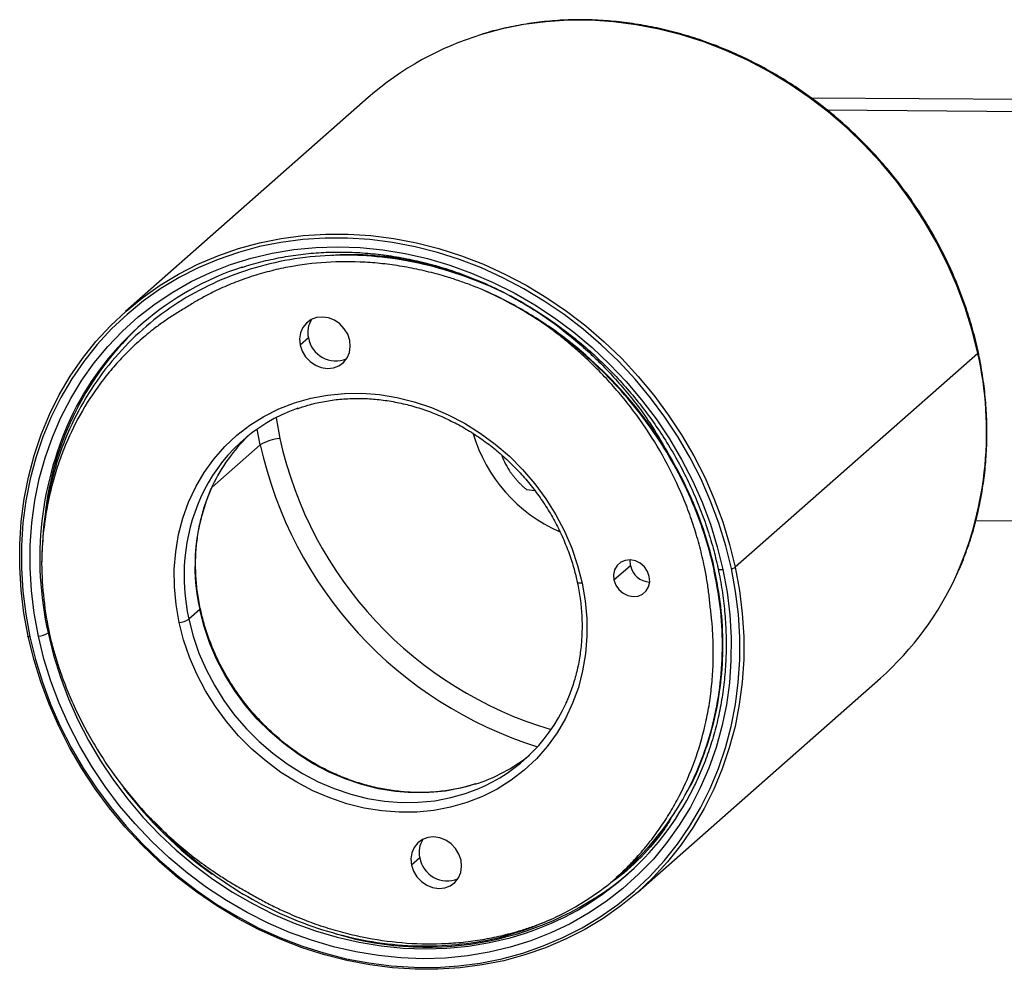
# Paper-space layout '_Dimétrica' of a CAD drawing. Header units: millimetres. Extents: x -39 to 72, y -34 to 27.
# Tile 1 of 2: x -39 to 24, y -34 to 27. Entities that reach past the tile are written whole.
import ezdxf

# ---------------------------------------------------------------- set-up
doc = ezdxf.new("R2010")
doc.units = ezdxf.units.MM

psp = doc.layouts.new('_Dimétrica')

# ---------------------------------------------------------------- linework, layer by layer
at = {"color": 7, "linetype": 'Continuous', "lineweight": 25}
for p, q in [((-16.749, 22.053), (-32.412, 8.24)), ((60.789, 21.672), (11.873, 22.023)), ((59.391, 20.904), (12.892, 21.237)), ((-8.328, 9.638), (-8.159, 9.545)), ((-31.255, 7.127), (-31.29, 7.096)), ((-20.608, 6.531), (-21.138, 6.063)), ((22.618, 5.528), (6.955, -8.285)), ((-22.697, 1.379), (-22.449, 0.027)), ((-23.716, -0.374), (-23.912, 0.645)), ((-23.716, -0.374), (-26.828, -3.119)), ((-5.988, -3.34), (-6.503, -3.275)), ((22.486, -5.254), (60.594, -5.527)), ((-0.878, -9.104), (0.183, -8.168)), ((5.6, -8.334), (5.565, -8.365)), ((-27.62, -11.017), (-28.327, -11.64)), ((-37.354, -12.474), (-37.414, -12.526)), ((-37.316, -12.655), (-37.309, -12.689)), ((0.66, -29.26), (16.323, -15.447)), ((-13.421, -27.051), (-13.951, -27.519)), ((-0.158, -27.848), (-0.122, -27.817))]:
    psp.add_line(p, q, dxfattribs=at)
at = {"color": 7, "linetype": 'Continuous', "lineweight": 25, "flags": 128}
for points in [[(22.618, 5.528), (22.255, 7.009), (21.803, 8.475), (21.265, 9.92), (20.642, 11.339), (19.936, 12.727), (19.151, 14.078), (18.29, 15.386), (17.355, 16.646), (16.352, 17.854), (15.282, 19.004), (14.152, 20.092), (12.965, 21.114), (11.726, 22.066), (10.44, 22.943), (9.112, 23.743), (7.747, 24.463), (6.35, 25.099), (4.928, 25.649), (3.485, 26.111), (2.028, 26.482), (0.562, 26.763), (-0.907, 26.95), (-2.373, 27.045), (-3.831, 27.045), (-5.275, 26.952), (-6.698, 26.766), (-8.096, 26.487), (-9.423, 26.129)], [(-38.707, -12.735), (-38.98, -11.246), (-39.161, -9.753), (-39.251, -8.264), (-39.248, -6.784), (-39.153, -5.318), (-38.967, -3.873), (-38.689, -2.454), (-38.321, -1.067), (-37.865, 0.283), (-37.322, 1.591), (-36.694, 2.85), (-35.984, 4.057), (-35.194, 5.206), (-34.329, 6.294), (-33.39, 7.315), (-32.383, 8.266), (-31.31, 9.142), (-30.176, 9.941), (-28.986, 10.659), (-27.745, 11.294), (-26.456, 11.843), (-25.126, 12.303), (-23.759, 12.674), (-22.361, 12.953), (-20.937, 13.139), (-19.494, 13.232), (-18.036, 13.232), (-16.569, 13.137), (-15.1, 12.95), (-13.634, 12.669), (-12.177, 12.298), (-10.734, 11.836), (-9.312, 11.286), (-7.916, 10.65), (-6.551, 9.931), (-5.223, 9.13), (-3.936, 8.253), (-2.697, 7.301), (-1.51, 6.279), (-0.38, 5.191), (0.689, 4.041), (1.693, 2.833), (2.627, 1.573), (3.489, 0.265), (4.274, -1.086), (4.979, -2.474), (5.602, -3.893), (6.141, -5.338), (6.592, -6.804), (6.955, -8.285)], [(6.702, -8.365), (6.342, -6.896), (5.894, -5.442), (5.36, -4.008), (4.742, -2.6), (4.042, -1.224), (3.263, 0.116), (2.409, 1.414), (1.482, 2.664), (0.486, 3.862), (-0.575, 5.003), (-1.696, 6.082), (-2.874, 7.096), (-4.103, 8.04), (-5.379, 8.911), (-6.696, 9.705), (-8.05, 10.418), (-9.435, 11.049), (-10.846, 11.595), (-12.277, 12.053), (-13.723, 12.422), (-15.177, 12.7), (-16.635, 12.886), (-18.089, 12.979), (-19.535, 12.98), (-20.967, 12.888), (-22.38, 12.703), (-23.766, 12.426), (-25.122, 12.059), (-26.442, 11.602), (-27.72, 11.057), (-28.952, 10.428), (-30.133, 9.715), (-31.257, 8.923), (-32.321, 8.053), (-33.321, 7.11), (-34.252, 6.097), (-35.11, 5.018), (-35.894, 3.878), (-36.598, 2.681), (-37.221, 1.431), (-37.76, 0.135), (-38.212, -1.205), (-38.577, -2.581), (-38.853, -3.988), (-39.038, -5.422), (-39.132, -6.876), (-39.135, -8.344), (-39.046, -9.822), (-38.865, -11.302), (-38.595, -12.78)], [(-38.047, -12.726), (-38.315, -11.255), (-38.492, -9.781), (-38.576, -8.31), (-38.567, -6.849), (-38.465, -5.403), (-38.27, -3.978), (-37.984, -2.58), (-37.607, -1.215), (-37.141, 0.111), (-36.588, 1.394), (-35.951, 2.627), (-35.231, 3.806), (-34.432, 4.926), (-33.556, 5.983), (-32.609, 6.971), (-31.593, 7.887), (-30.513, 8.728), (-29.372, 9.489), (-28.177, 10.168), (-26.932, 10.761), (-25.641, 11.267), (-24.31, 11.683), (-22.945, 12.008), (-21.552, 12.239), (-20.135, 12.377), (-18.701, 12.421), (-17.256, 12.37), (-15.805, 12.225), (-14.355, 11.987), (-12.912, 11.655), (-11.481, 11.233), (-10.068, 10.72), (-8.679, 10.121), (-7.321, 9.436), (-5.998, 8.669), (-4.715, 7.822), (-3.479, 6.901), (-2.294, 5.907), (-1.165, 4.846), (-0.097, 3.721), (0.906, 2.538), (1.84, 1.301), (2.7, 0.015), (3.484, -1.315), (4.188, -2.682), (4.81, -4.082), (5.346, -5.509), (5.795, -6.956), (6.154, -8.418)], [(-17.942, 6.374), (-18.073, 6.766), (-18.29, 7.126), (-18.579, 7.433), (-18.924, 7.67), (-19.305, 7.822), (-19.699, 7.881), (-20.084, 7.843), (-20.438, 7.711), (-20.74, 7.493), (-20.971, 7.2), (-21.12, 6.85), (-21.177, 6.464), (-21.138, 6.063)], [(-21.138, 6.063), (-21.007, 5.671), (-20.791, 5.311), (-20.501, 5.004), (-20.156, 4.768), (-19.776, 4.616), (-19.381, 4.557), (-18.996, 4.594), (-18.642, 4.726), (-18.341, 4.945), (-18.109, 5.237), (-17.96, 5.587), (-17.904, 5.974), (-17.942, 6.374)], [(22.65, 5.588), (22.651, 5.584), (22.643, 5.558), (22.618, 5.528)], [(-28.96, -11.841), (-29.158, -10.693), (-29.261, -9.544), (-29.267, -8.403), (-29.178, -7.277), (-28.993, -6.176), (-28.715, -5.105), (-28.344, -4.075), (-27.884, -3.091), (-27.338, -2.161), (-26.71, -1.291), (-26.004, -0.489), (-25.226, 0.241), (-24.381, 0.893), (-23.476, 1.463), (-22.516, 1.946), (-21.508, 2.338), (-20.461, 2.637), (-19.381, 2.842), (-18.277, 2.949), (-17.155, 2.96), (-16.025, 2.872), (-14.894, 2.688), (-13.771, 2.409), (-12.664, 2.035), (-11.58, 1.571), (-10.528, 1.02), (-9.514, 0.385), (-8.547, -0.329), (-7.634, -1.117), (-6.78, -1.973), (-5.992, -2.891), (-5.276, -3.864), (-4.637, -4.886), (-4.08, -5.948), (-3.608, -7.044), (-3.224, -8.165), (-2.933, -9.304)], [(1.405, -8.881), (1.288, -8.553), (1.087, -8.26), (0.82, -8.026), (0.508, -7.871), (0.176, -7.806), (-0.149, -7.838), (-0.441, -7.963), (-0.675, -8.172), (-0.834, -8.447), (-0.903, -8.766), (-0.878, -9.104)], [(0.183, -8.168), (0.158, -7.831), (0.16, -7.806)], [(6.955, -8.285), (7.228, -9.774), (7.41, -11.267), (7.499, -12.756), (7.497, -14.236), (7.402, -15.702), (7.215, -17.147), (6.937, -18.566), (6.57, -19.953), (6.113, -21.303), (5.57, -22.611), (4.942, -23.87), (4.232, -25.077), (3.443, -26.226), (2.577, -27.314), (1.639, -28.335), (0.631, -29.285), (-0.441, -30.162), (-1.575, -30.961), (-2.765, -31.679), (-4.007, -32.314), (-5.295, -32.863), (-6.626, -33.323), (-7.993, -33.694), (-9.391, -33.973), (-10.814, -34.159), (-12.258, -34.252), (-13.716, -34.252), (-15.182, -34.157), (-16.651, -33.97), (-18.117, -33.689), (-19.574, -33.317), (-21.017, -32.856), (-22.439, -32.306), (-23.836, -31.67), (-25.201, -30.95), (-26.529, -30.15), (-27.815, -29.273), (-29.054, -28.321), (-30.241, -27.299), (-31.371, -26.211), (-32.441, -25.06), (-33.444, -23.853), (-34.379, -22.593), (-35.24, -21.285), (-36.025, -19.934), (-36.731, -18.546), (-37.354, -17.127), (-37.892, -15.681), (-38.344, -14.215), (-38.707, -12.735)], [(-38.595, -12.78), (-38.235, -14.248), (-37.787, -15.702), (-37.253, -17.136), (-36.635, -18.544), (-35.935, -19.921), (-35.156, -21.261), (-34.302, -22.558), (-33.375, -23.808), (-32.379, -25.006), (-31.318, -26.147), (-30.197, -27.227), (-29.019, -28.241), (-27.79, -29.185), (-26.514, -30.055), (-25.197, -30.849), (-23.843, -31.563), (-22.458, -32.194), (-21.047, -32.739), (-19.616, -33.197), (-18.17, -33.566), (-16.716, -33.844), (-15.258, -34.03), (-13.804, -34.124), (-12.358, -34.125), (-10.926, -34.032), (-9.513, -33.847), (-8.127, -33.571), (-6.771, -33.203), (-5.451, -32.746), (-4.173, -32.202), (-2.941, -31.572), (-1.76, -30.86), (-0.636, -30.067), (0.428, -29.198), (1.428, -28.254), (2.359, -27.242), (3.218, -26.163), (4.001, -25.023), (4.705, -23.826), (5.328, -22.576), (5.867, -21.279), (6.319, -19.94), (6.684, -18.564), (6.96, -17.156), (7.145, -15.723), (7.239, -14.269), (7.242, -12.8), (7.153, -11.323), (6.973, -9.843), (6.702, -8.365)], [(6.154, -8.418), (6.422, -9.89), (6.599, -11.364), (6.683, -12.834), (6.674, -14.296), (6.572, -15.742), (6.377, -17.167), (6.091, -18.564), (5.714, -19.929), (5.248, -21.256), (4.696, -22.538), (4.058, -23.772), (3.338, -24.951), (2.539, -26.071), (1.664, -27.127), (0.716, -28.116), (-0.3, -29.032), (-1.38, -29.872), (-2.52, -30.634), (-3.716, -31.312), (-4.961, -31.906), (-6.252, -32.412), (-7.583, -32.828), (-8.947, -33.152), (-10.341, -33.384), (-11.758, -33.522), (-13.192, -33.566), (-14.637, -33.515), (-16.088, -33.37), (-17.538, -33.131), (-18.981, -32.8), (-20.412, -32.377), (-21.825, -31.865), (-23.213, -31.265), (-24.572, -30.58), (-25.895, -29.813), (-27.178, -28.967), (-28.414, -28.045), (-29.599, -27.052), (-30.728, -25.991), (-31.796, -24.866), (-32.799, -23.683), (-33.732, -22.445), (-34.593, -21.159), (-35.377, -19.83), (-36.081, -18.462), (-36.703, -17.062), (-37.239, -15.636), (-37.688, -14.188), (-38.047, -12.726)], [(-0.878, -9.104), (-0.76, -9.432), (-0.56, -9.725), (-0.293, -9.959), (0.02, -10.114), (0.352, -10.179), (0.677, -10.147), (0.968, -10.022), (1.202, -9.813), (1.361, -9.538), (1.43, -9.219), (1.405, -8.881)], [(5.842, -8.367), (5.853, -8.386), (5.883, -8.404), (5.93, -8.417), (5.993, -8.424), (6.068, -8.424), (6.154, -8.418)], [(-2.933, -9.304), (-2.735, -10.452), (-2.632, -11.6), (-2.626, -12.742), (-2.715, -13.867), (-2.9, -14.969), (-3.178, -16.039), (-3.549, -17.07), (-4.009, -18.054), (-4.555, -18.984), (-5.183, -19.853), (-5.889, -20.656), (-6.667, -21.386), (-7.512, -22.038), (-8.417, -22.607), (-9.377, -23.09), (-10.384, -23.483), (-11.432, -23.782), (-12.512, -23.986), (-13.616, -24.094), (-14.738, -24.104), (-15.868, -24.017), (-16.999, -23.833), (-18.122, -23.553), (-19.229, -23.18), (-20.313, -22.716), (-21.365, -22.164), (-22.379, -21.529), (-23.346, -20.815), (-24.259, -20.027), (-25.113, -19.172), (-25.901, -18.254), (-26.617, -17.28), (-27.256, -16.259), (-27.813, -15.196), (-28.285, -14.1), (-28.669, -12.979), (-28.96, -11.841)], [(-2.933, -9.304), (-3.018, -9.31), (-3.094, -9.309), (-3.157, -9.302), (-3.204, -9.29), (-3.234, -9.272), (-3.245, -9.253)], [(-27.587, -10.957), (-27.587, -10.96), (-27.594, -10.987), (-27.62, -11.017)], [(-9.858, -22.303), (-10.706, -22.539), (-11.748, -22.736), (-12.814, -22.84), (-13.896, -22.85), (-14.987, -22.766), (-16.078, -22.588), (-17.162, -22.318), (-18.23, -21.958), (-19.276, -21.51), (-20.291, -20.978), (-21.269, -20.365), (-22.202, -19.676), (-23.084, -18.916), (-23.907, -18.09), (-24.667, -17.205), (-25.358, -16.266), (-25.975, -15.28), (-26.513, -14.255), (-26.969, -13.197), (-27.338, -12.115), (-27.62, -11.017)], [(-28.327, -11.64), (-28.045, -12.739), (-27.676, -13.821), (-27.22, -14.878), (-26.682, -15.903), (-26.065, -16.889), (-25.375, -17.828), (-24.614, -18.714), (-23.791, -19.54), (-22.909, -20.3), (-21.976, -20.989), (-20.998, -21.602), (-19.983, -22.134), (-18.937, -22.582), (-17.869, -22.942), (-16.785, -23.212), (-15.694, -23.389), (-14.603, -23.474), (-13.521, -23.464), (-12.455, -23.36), (-11.413, -23.163), (-10.403, -22.874), (-10.24, -22.817)], [(-37.414, -12.526), (-37.062, -13.958), (-36.622, -15.375), (-36.097, -16.772), (-35.489, -18.144), (-34.799, -19.483), (-34.031, -20.785), (-33.188, -22.044), (-32.274, -23.256), (-31.292, -24.415), (-30.245, -25.516), (-29.14, -26.555), (-27.979, -27.528), (-26.769, -28.431), (-25.513, -29.26), (-24.217, -30.011), (-22.887, -30.682), (-21.527, -31.269), (-20.143, -31.771), (-18.742, -32.185), (-17.328, -32.509), (-15.908, -32.743), (-14.487, -32.885), (-13.072, -32.935), (-11.668, -32.892), (-10.28, -32.757), (-8.915, -32.53), (-7.579, -32.212), (-6.663, -31.936)], [(-38.595, -12.78), (-38.629, -12.782), (-38.659, -12.782), (-38.684, -12.779), (-38.703, -12.774), (-38.715, -12.767), (-38.72, -12.757), (-38.717, -12.747), (-38.707, -12.735)], [(-10.755, -27.207), (-10.886, -26.816), (-11.102, -26.456), (-11.392, -26.149), (-11.737, -25.912), (-12.117, -25.76), (-12.512, -25.701), (-12.897, -25.739), (-13.251, -25.871), (-13.552, -26.089), (-13.784, -26.382), (-13.933, -26.732), (-13.989, -27.118), (-13.951, -27.519)], [(-13.951, -27.519), (-13.82, -27.911), (-13.603, -28.27), (-13.314, -28.578), (-12.969, -28.814), (-12.588, -28.966), (-12.194, -29.025), (-11.808, -28.988), (-11.455, -28.856), (-11.153, -28.637), (-10.922, -28.344), (-10.773, -27.995), (-10.716, -27.608), (-10.755, -27.207)]]:
    psp.add_lwpolyline(points, dxfattribs=at)
at = {"color": 7, "linetype": 'Continuous', "lineweight": 25}
for centre, radius, start, end in [((-3.677, 7.178), 19.802, 106.8684, 131.30901), ((-19.123, -6.612), 18.626, 107.99214, 153.50887), ((-19.657, -13.506), 25.331, 55.18925, 66.10322), ((-19.101, 6.889), 1.549, 147.11147, 193.37341), ((-18.248, -6.966), 19.475, 132.30827, 173.87407), ((-18.825, 6.857), 1.813, 190.36702, 291.90982), ((0.248, 0.46), 22.936, 336.35922, 12.76532), ((-17.71, -8.219), 10.817, 109.38226, 155.92185), ((-16.32, -7.725), 21.633, 154.18119, 192.82066), ((-16.936, -7.635), 10.893, 134.0079, 154.82634), ((-22.289, -2.681), 2.713, 93.38146, 121.73254), ((2.207, 5.452), 25.246, 192.40866, 253.57188), ((-0.337, 3.194), 10.039, 196.50229, 246.07032), ((2.053, 5.312), 26.389, 192.44413, 252.65833), ((-2.975, 0.901), 5.509, 200.85611, 213.47154), ((-15.38, -8.226), 12.554, 155.40257, 192.84131), ((-16.062, -8.849), 12.578, 156.36402, 192.82176), ((-14.654, -7.776), 23.181, 180.65428, 192.14924), ((1.505, -7.896), 1.351, 191.64661, 266.72278), ((6.67, -7.823), 0.543, 273.38146, 301.73254), ((3.148, -0.581), 19.863, 311.549, 335.75734), ((-29.04, -10.487), 1.356, 273.38146, 301.73254), ((-38.127, -11.372), 1.356, 273.38146, 301.73254), ((-13.83, -12.614), 10.817, 289.38226, 335.92185), ((-13.175, -11.886), 10.933, 287.66204, 308.77436), ((-11.201, -6.388), 26.757, 217.08687, 234.25329), ((-12.416, -14.221), 18.626, 287.99214, 333.50887), ((-11.914, -26.693), 1.549, 147.11147, 193.37341), ((-11.637, -26.725), 1.813, 190.36702, 291.90982), ((-12.983, -12.574), 20.246, 253.32074, 309.8664), ((-12.615, -14.325), 18.383, 295.13066, 308.64973)]:
    psp.add_arc(centre, radius, start, end, dxfattribs=at)
for points, knots in [([(22.65, 5.588), (22.595, 5.836), (22.435, 6.552), (22.109, 7.727), (21.648, 9.106), (21.109, 10.464), (20.496, 11.797), (19.809, 13.1), (19.052, 14.369), (18.227, 15.598), (17.337, 16.785), (16.386, 17.924), (15.376, 19.011), (14.311, 20.043), (13.195, 21.017), (12.031, 21.928), (10.825, 22.773), (9.58, 23.55), (8.3, 24.256), (6.99, 24.888), (5.654, 25.443), (4.298, 25.921), (2.926, 26.319), (1.543, 26.637), (0.154, 26.871), (-1.237, 27.023), (-2.624, 27.091), (-4.002, 27.076), (-5.367, 26.976), (-6.715, 26.795), (-8.036, 26.522), (-8.926, 26.304), (-9.366, 26.155), (-9.385, 26.149)], [0, 0, 0, 0, 0.01793, 0.051739, 0.085553, 0.119371, 0.153191, 0.187014, 0.220838, 0.254664, 0.288492, 0.32232, 0.35615, 0.389979, 0.423809, 0.457639, 0.491469, 0.525297, 0.559125, 0.592951, 0.626776, 0.660597, 0.694416, 0.72823, 0.76204, 0.795844, 0.829643, 0.863434, 0.897217, 0.930992, 0.964758, 0.998515, 1, 1, 1, 1]), ([(-24.91, 11.078), (-24.862, 11.096), (-24.409, 11.259), (-23.519, 11.492), (-22.245, 11.77), (-20.943, 11.958), (-19.623, 12.066), (-18.288, 12.089), (-16.945, 12.029), (-15.597, 11.886), (-14.249, 11.661), (-12.908, 11.354), (-11.577, 10.966), (-10.261, 10.499), (-8.966, 9.954), (-7.697, 9.334), (-6.457, 8.641), (-5.251, 7.877), (-4.085, 7.046), (-2.962, 6.15), (-1.886, 5.193), (-0.862, 4.177), (0.107, 3.108), (1.017, 1.989), (1.865, 0.824), (2.647, -0.383), (3.362, -1.627), (4.005, -2.904), (4.576, -4.208), (5.071, -5.535), (5.481, -6.857), (5.72, -7.804), (5.827, -8.301), (5.842, -8.367)], [0, 0, 0, 0, 0.004127, 0.038438, 0.072739, 0.10703, 0.141311, 0.175583, 0.209845, 0.244099, 0.278345, 0.312584, 0.346816, 0.381043, 0.415266, 0.449484, 0.483699, 0.517912, 0.552122, 0.58633, 0.620537, 0.654742, 0.688946, 0.72315, 0.757354, 0.791557, 0.82576, 0.859963, 0.894168, 0.928373, 0.96258, 0.994998, 1, 1, 1, 1]), ([(-6.05, 8.334), (-6.555, 8.642), (-7.872, 9.443), (-10.148, 10.415), (-12.812, 11.256), (-15.513, 11.758), (-18.199, 11.933), (-20.85, 11.778), (-23.438, 11.291), (-25.922, 10.475), (-28.244, 9.347), (-30.366, 7.932), (-32.272, 6.247), (-33.943, 4.304), (-35.349, 2.129), (-36.459, -0.232), (-37.249, -2.732), (-37.746, -5.34), (-37.805, -7.137), (-37.834, -8.041)], [0, 0, 0, 0, 0.037605, 0.098031, 0.158653, 0.21901, 0.278659, 0.338318, 0.398682, 0.459304, 0.519725, 0.579496, 0.639045, 0.699338, 0.759951, 0.820427, 0.880314, 0.939786, 1, 1, 1, 1]), ([(-9.396, 9.653), (-9.532, 9.709), (-9.804, 9.821), (-10.215, 9.979), (-10.628, 10.129), (-11.042, 10.272), (-11.459, 10.406), (-12.156, 10.618), (-13.136, 10.876), (-14.405, 11.134), (-15.677, 11.319), (-17.37, 11.464), (-19.475, 11.46), (-21.533, 11.201), (-23.134, 10.844), (-24.309, 10.502), (-25.454, 10.087), (-26.44, 9.654), (-27.278, 9.23), (-27.979, 8.839), (-28.429, 8.552), (-28.655, 8.409)], [0, 0, 0, 0, 0.020855, 0.041703, 0.062552, 0.08341, 0.104285, 0.125184, 0.187734, 0.250242, 0.312755, 0.375294, 0.500164, 0.625011, 0.687506, 0.750026, 0.812522, 0.875043, 0.9167, 0.958331, 1, 1, 1, 1]), ([(-8.467, 9.696), (-9.174, 10.004), (-10.667, 10.656), (-13.038, 11.339), (-15.52, 11.779), (-17.56, 11.953), (-18.743, 11.879), (-19.108, 11.856)], [0, 0, 0, 0, 0.206024, 0.435162, 0.665947, 0.896918, 1, 1, 1, 1]), ([(-17.42, 11.868), (-17.05, 11.869), (-15.834, 11.873), (-14.151, 11.652), (-12.866, 11.315), (-12.425, 11.199)], [0, 0, 0, 0, 0.223612, 0.733861, 1, 1, 1, 1]), ([(5.6, -8.334), (5.384, -7.367), (5.106, -6.409), (4.606, -5.004), (4.426, -4.541), (4.038, -3.628), (3.831, -3.177), (2.719, -0.932), (1.59, 0.805), (-1.053, 3.976), (-2.565, 5.408), (-4.586, 6.925), (-4.996, 7.214), (-5.832, 7.769), (-6.259, 8.035), (-7.565, 8.796), (-8.47, 9.254), (-9.396, 9.653)], [0, 0, 0, 0, 0.125, 0.125, 0.1875, 0.1875, 0.25, 0.25, 0.5, 0.5, 0.75, 0.75, 0.8125, 0.8125, 0.875, 0.875, 1, 1, 1, 1]), ([(-7.332, 9.09), (-7.017, 8.922), (-5.908, 8.33), (-4.137, 7.047), (-2.058, 5.266), (-0.188, 3.255), (1.383, 1.218), (2.204, -0.205), (2.571, -0.841)], [0, 0, 0, 0, 0.076272, 0.268772, 0.460685, 0.652822, 0.844993, 1, 1, 1, 1]), ([(-28.655, 8.409), (-28.771, 8.341), (-29.002, 8.204), (-29.344, 7.989), (-29.681, 7.767), (-30.013, 7.537), (-30.339, 7.299), (-30.874, 6.892), (-31.596, 6.289), (-32.469, 5.454), (-33.286, 4.561), (-34.293, 3.298), (-35.397, 1.592), (-36.276, -0.26), (-36.838, -1.814), (-37.187, -3.012), (-37.463, -4.238), (-37.642, -5.349), (-37.751, -6.333), (-37.814, -7.184), (-37.827, -7.755), (-37.834, -8.041)], [0, 0, 0, 0, 0.020825, 0.041655, 0.062498, 0.083362, 0.104256, 0.125187, 0.187685, 0.25025, 0.312763, 0.3753, 0.500181, 0.625021, 0.687514, 0.750032, 0.812455, 0.875047, 0.916703, 0.958333, 1, 1, 1, 1]), ([(5.342, -10.852), (5.328, -10.708), (5.301, -10.419), (5.25, -9.985), (5.192, -9.552), (5.124, -9.118), (5.048, -8.683), (4.907, -7.962), (4.672, -6.955), (4.296, -5.673), (3.849, -4.406), (3.159, -2.745), (2.125, -0.729), (0.878, 1.178), (-0.237, 2.621), (-1.13, 3.659), (-2.075, 4.649), (-2.959, 5.484), (-3.762, 6.18), (-4.468, 6.752), (-4.954, 7.112), (-5.197, 7.292)], [0, 0, 0, 0, 0.020825, 0.041655, 0.062498, 0.083362, 0.104256, 0.125187, 0.187685, 0.25025, 0.312763, 0.3753, 0.500181, 0.625021, 0.687514, 0.750032, 0.812455, 0.875047, 0.916703, 0.958333, 1, 1, 1, 1]), ([(5.565, -8.365), (5.227, -6.851), (4.73, -5.326), (3.429, -2.36), (2.625, -0.919), (0.763, 1.784), (-0.293, 3.045), (-2.577, 5.32), (-3.843, 6.37), (-5.197, 7.292)], [0, 0, 0, 0, 0.25, 0.25, 0.5, 0.5, 0.75, 0.75, 1, 1, 1, 1]), ([(21.281, -8.7), (21.307, -8.648), (21.526, -8.196), (21.868, -7.304), (22.299, -6.027), (22.643, -4.712), (22.909, -3.37), (23.093, -2.005), (23.195, -0.621), (23.215, 0.778), (23.153, 2.185), (23.007, 3.596), (22.827, 4.731), (22.69, 5.394), (22.65, 5.588)], [0, 0, 0, 0, 0.012359, 0.107083, 0.20183, 0.296599, 0.391393, 0.486211, 0.581052, 0.675914, 0.770796, 0.865697, 0.960613, 1, 1, 1, 1]), ([(-21.33, 1.957), (-21.105, 2.035), (-20.571, 2.222), (-19.69, 2.422), (-18.702, 2.571), (-17.693, 2.634), (-16.673, 2.615), (-15.648, 2.512), (-14.623, 2.326), (-13.605, 2.06), (-12.602, 1.714), (-11.618, 1.29), (-10.662, 0.792), (-9.738, 0.223), (-8.852, -0.414), (-8.01, -1.116), (-7.219, -1.876), (-6.481, -2.691), (-5.803, -3.555), (-5.189, -4.463), (-4.642, -5.408), (-4.166, -6.386), (-3.765, -7.389), (-3.456, -8.347), (-3.31, -8.972), (-3.245, -9.253)], [0, 0, 0, 0, 0.032496, 0.077028, 0.121531, 0.166005, 0.210451, 0.25487, 0.299265, 0.343639, 0.387995, 0.432337, 0.476668, 0.520988, 0.565301, 0.609608, 0.65391, 0.698209, 0.742505, 0.7868, 0.831094, 0.875388, 0.919684, 0.963984, 1, 1, 1, 1]), ([(-7.57, -2.137), (-7.526, -2.198), (-7.438, -2.319), (-7.298, -2.494), (-7.152, -2.663), (-6.999, -2.826), (-6.84, -2.983), (-6.675, -3.133), (-6.56, -3.228), (-6.503, -3.275)], [0, 0, 0, 0, 0.144008, 0.287147, 0.429706, 0.571977, 0.714254, 0.856831, 1, 1, 1, 1]), ([(-27.587, -10.956), (-27.624, -10.777), (-27.73, -10.252), (-27.844, -9.377), (-27.904, -8.338), (-27.881, -7.309), (-27.776, -6.296), (-27.592, -5.304), (-27.324, -4.343), (-27.047, -3.562), (-26.832, -3.121), (-26.76, -2.974)], [0, 0, 0, 0, 0.064571, 0.18906, 0.313588, 0.438162, 0.56279, 0.687485, 0.812255, 0.937108, 1, 1, 1, 1]), ([(-0.747, -28.308), (-0.584, -28.187), (0.198, -27.607), (1.405, -26.341), (2.837, -24.533), (4.012, -22.54), (4.945, -20.405), (5.622, -18.138), (6.034, -15.757), (6.164, -13.305), (6.035, -10.828), (5.721, -9.183), (5.565, -8.365)], [0, 0, 0, 0, 0.0287247, 0.1374506, 0.2458993, 0.3533889, 0.4599401, 0.5676747, 0.6762342, 0.7849322, 0.8930777, 1, 1, 1, 1]), ([(3.808, -22.822), (3.874, -22.713), (4.341, -21.942), (4.968, -20.361), (5.66, -18.108), (6.065, -15.747), (6.2, -13.314), (6.076, -10.826), (5.759, -9.165), (5.6, -8.334)], [0, 0, 0, 0, 0.02667, 0.189576, 0.350913, 0.511188, 0.673359, 0.836641, 1, 1, 1, 1]), ([(5.842, -8.367), (5.89, -8.604), (6.032, -9.296), (6.205, -10.447), (6.335, -11.815), (6.381, -13.179), (6.345, -14.532), (6.228, -15.869), (6.03, -17.187), (5.75, -18.479), (5.392, -19.743), (4.951, -20.969), (4.56, -21.908), (4.291, -22.422), (4.221, -22.555)], [0, 0, 0, 0, 0.047947, 0.139832, 0.231733, 0.323647, 0.415577, 0.507525, 0.599495, 0.691488, 0.783506, 0.875552, 0.967626, 1, 1, 1, 1]), ([(-3.245, -9.253), (-3.209, -9.432), (-3.103, -9.957), (-2.988, -10.832), (-2.928, -11.871), (-2.951, -12.9), (-3.056, -13.914), (-3.24, -14.906), (-3.51, -15.866), (-3.76, -16.585), (-3.945, -16.968), (-3.988, -17.057)], [0, 0, 0, 0, 0.066235, 0.193932, 0.32167, 0.449454, 0.577295, 0.705203, 0.833188, 0.96126, 1, 1, 1, 1]), ([(-9.825, -22.273), (-9.944, -22.313), (-10.372, -22.46), (-11.143, -22.63), (-12.13, -22.781), (-13.139, -22.843), (-14.159, -22.824), (-15.185, -22.721), (-16.209, -22.536), (-17.227, -22.269), (-18.23, -21.923), (-19.214, -21.5), (-20.171, -21.002), (-21.095, -20.432), (-21.98, -19.795), (-22.822, -19.094), (-23.614, -18.333), (-24.351, -17.518), (-25.029, -16.654), (-25.644, -15.746), (-26.19, -14.801), (-26.667, -13.823), (-27.068, -12.82), (-27.377, -11.862), (-27.522, -11.237), (-27.587, -10.956)], [0, 0, 0, 0, 0.017331, 0.062561, 0.107762, 0.152933, 0.198075, 0.243191, 0.288281, 0.333351, 0.378403, 0.42344, 0.468465, 0.51348, 0.558487, 0.603489, 0.648485, 0.693479, 0.738469, 0.783458, 0.828446, 0.873435, 0.918426, 0.96342, 1, 1, 1, 1]), ([(-1.134, -28.681), (-1.033, -28.595), (-0.83, -28.422), (-0.534, -28.153), (-0.243, -27.879), (0.042, -27.598), (0.321, -27.311), (0.776, -26.822), (1.382, -26.109), (2.101, -25.142), (2.757, -24.127), (3.546, -22.714), (4.366, -20.845), (4.95, -18.863), (5.271, -17.227), (5.437, -15.977), (5.529, -14.71), (5.544, -13.572), (5.508, -12.572), (5.446, -11.713), (5.376, -11.139), (5.342, -10.852)], [0, 0, 0, 0, 0.020855, 0.041703, 0.062552, 0.08341, 0.104285, 0.125184, 0.187734, 0.250242, 0.312755, 0.375294, 0.500164, 0.625011, 0.687506, 0.750026, 0.812522, 0.875043, 0.9167, 0.958331, 1, 1, 1, 1]), ([(-37.309, -12.689), (-37.274, -12.831), (-37.205, -13.116), (-37.091, -13.542), (-36.969, -13.967), (-36.839, -14.39), (-36.702, -14.813), (-36.459, -15.513), (-36.085, -16.483), (-35.535, -17.709), (-34.92, -18.909), (-34.015, -20.467), (-32.731, -22.331), (-31.257, -24.054), (-29.976, -25.334), (-28.967, -26.242), (-27.914, -27.094), (-26.943, -27.799), (-26.069, -28.375), (-25.306, -28.843), (-24.786, -29.13), (-24.526, -29.274)], [0, 0, 0, 0, 0.0208551, 0.0417032, 0.0625522, 0.0834101, 0.1042846, 0.1251836, 0.1877339, 0.2502424, 0.3127552, 0.3752936, 0.500164, 0.6250114, 0.6875063, 0.7500261, 0.8125218, 0.8750427, 0.9167002, 0.9583311, 1, 1, 1, 1]), ([(-30.583, -24.693), (-30.031, -25.268), (-28.846, -26.501), (-26.805, -28.128), (-24.556, -29.597), (-22.179, -30.804), (-19.699, -31.745), (-17.133, -32.398), (-14.539, -32.743), (-11.97, -32.773), (-9.476, -32.485), (-7.062, -31.914), (-5.562, -31.284), (-4.808, -30.967)], [0, 0, 0, 0, 0.079835, 0.171301, 0.262275, 0.352165, 0.444123, 0.537103, 0.630458, 0.723524, 0.81565, 0.907259, 1, 1, 1, 1]), ([(-0.129, -27.81), (0.392, -27.328), (1.477, -26.322), (2.354, -25.123), (2.81, -24.499)], [0, 0, 0, 0, 0.480303, 1, 1, 1, 1]), ([(2.799, -24.514), (2.67, -24.727), (2.124, -25.637), (1.414, -26.418), (0.871, -27.016)], [0, 0, 0, 0, 0.234459, 1, 1, 1, 1]), ([(0.871, -27.016), (0.286, -27.574), (-0.336, -28.168), (-1.062, -28.627), (-1.106, -28.655)], [0, 0, 0, 0, 0.93926, 1, 1, 1, 1]), ([(-24.526, -29.274), (-24.397, -29.35), (-24.138, -29.502), (-23.746, -29.721), (-23.35, -29.932), (-22.951, -30.136), (-22.548, -30.333), (-21.873, -30.647), (-20.916, -31.051), (-19.667, -31.498), (-18.403, -31.872), (-16.705, -32.271), (-14.568, -32.581), (-12.441, -32.634), (-10.765, -32.524), (-9.523, -32.364), (-8.302, -32.128), (-7.238, -31.852), (-6.326, -31.563), (-5.557, -31.285), (-5.058, -31.073), (-4.808, -30.967)], [0, 0, 0, 0, 0.020825, 0.041655, 0.062498, 0.083362, 0.104256, 0.125187, 0.187685, 0.25025, 0.312763, 0.3753, 0.500181, 0.625021, 0.687514, 0.750032, 0.812455, 0.875047, 0.916703, 0.958333, 1, 1, 1, 1])]:
    psp.add_open_spline(points, degree=3, knots=knots, dxfattribs=at)

doc.saveas('drawing.dxf')
